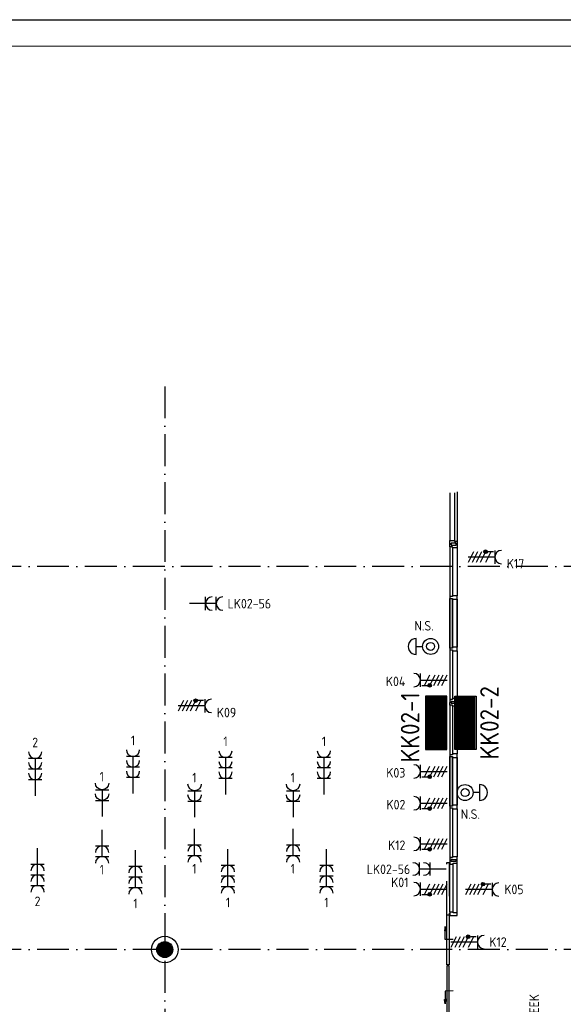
# Model space of a CAD drawing. Header units: millimetres. Extents: x 90707 to 259985, y -1262 to 84291.
# Tile 18 of 75: x 112018 to 122237, y 65780 to 84291. Entities that reach past the tile are written whole.
import ezdxf
from ezdxf.enums import TextEntityAlignment as Align

# ---------------------------------------------------------------- set-up
doc = ezdxf.new("R2010")
doc.units = ezdxf.units.MM
doc.header["$LTSCALE"] = 100
doc.linetypes.add('DASHDOT', pattern=[9, 6, -1.5, 0, -1.5])
doc.linetypes.add('HIDDEN', pattern=[9.525, 6.35, -3.175])
doc.layers.get('0').update_dxf_attribs({"linetype": 'CONTINUOUS'})
for name, color, linetype in [('AL$7----_STRAMIEN', 1, 'DASHDOT'), ('AL$8----_HULPKOLOM', 2, 'CONTINUOUS'), ('AL28----_KONSTRUKTIE', 3, 'CONTINUOUS'), ('AL31----_BUITENKOZ', 7, 'CONTINUOUS'), ('AL32----_BINNENKOZ', 7, 'CONTINUOUS'), ('ALXAA---_GEWBETON', 12, 'CONTINUOUS'), ('EB62203-_ATTRIB', 2, 'CONTINUOUS'), ('EB62205-_ATTRIB', 2, 'CONTINUOUS'), ('EB62208-_ATTRIB', 2, 'CONTINUOUS'), ('EB6441--_ATTRIB', 2, 'CONTINUOUS'), ('EL62203-_KRACHT-WCD230', 3, 'CONTINUOUS'), ('EL62205-_KRACHT-KAST', 3, 'CONTINUOUS'), ('EL62208-_KRACHT-WCD400', 3, 'CONTINUOUS'), ('EL6441--_DATACOM', 3, 'CONTINUOUS'), ('LIJN025', 10, 'CONTINUOUS'), ('LIJN050', 90, 'CONTINUOUS'), ('TEKST25', 1, 'CONTINUOUS'), ('TEKST35', 50, 'CONTINUOUS'), ('TEKST50', 90, 'CONTINUOUS'), ('VOLGNUMMER', 7, 'CONTINUOUS')]:
    doc.layers.add(name, color=color, linetype=linetype)
doc.styles.add('1_8', font='ISO', dxfattribs={"height": 1.8})
doc.styles.add('3_5', font='iso', dxfattribs={"height": 3.5})
doc.styles.add('ISO', font='ISO.SHX')
doc.styles.add('NORATT', font='isocp.shx')
doc.styles.add('ROMAND', font='romand')
doc.styles.get("Standard").update_dxf_attribs({"font": 'iso.shx'})

# ---------------------------------------------------------------- blocks, each defined once
blk = doc.blocks.new('ES111261')
for p, q in [((-5, 1.75), (5, 1.75)), ((-5, 1.5), (5, 1.5)), ((-5, 1.25), (5, 1.25)), ((-5, 1), (5, 1)), ((-5, 0.75), (5, 0.75)), ((-5, 0.5), (5, 0.5)), ((-5, 0.25), (5, 0.25)), ((-5, 0), (5, 0)), ((-5, -0.25), (5, -0.25)), ((-5, -0.5), (5, -0.5)), ((-5, -0.75), (5, -0.75)), ((-5, -1), (5, -1)), ((-5, -1.25), (5, -1.25)), ((-5, -1.5), (5, -1.5)), ((-5, -1.75), (5, -1.75)), ((-5, -2), (5, -2))]:
    blk.add_line(p, q)
blk.add_lwpolyline([(-5, -2), (5, -2), (5, 2), (-5, 2)], close=True)
for tag, height, style, flags, p in [('GROEPI', 1.8, '1_8', 9, (0, 9.5)), ('GROEP', 1.8, '1_8', 8, (0, 7.5)), ('CODE', 3.5, '3_5', 8, (0, 4.5)), ('M_CODE', 1.8, '1_8', 9, (0, 0)), ('KAST', 1.8, '1_8', 9, (0, -3.5)), ('VERMOGEN', 1.8, '1_8', 9, (0, -5.5)), ('DOEL', 1.8, '1_8', 9, (0, -7.5)), ('VERMOGENI', 1.8, '1_8', 9, (0, -9.5)), ('DOELI', 1.8, '1_8', 9, (0, -11.5))]:
    blk.add_attdef(tag, text='', height=height, dxfattribs=dict(style=style, flags=flags)).set_placement(p, align=Align.MIDDLE_CENTER)
at = {"style": '1_8', "flags": 9}
blk.add_attdef('RUIMTE', text='', height=1.8, dxfattribs=at).set_placement((0, -9.5), align=Align.MIDDLE)
blk = doc.blocks.new('ES3W2A')
for p, q in [((1.25, 2), (-1.25, 2)), ((0, 2), (0, -3)), ((1.25, 0), (-1.25, 0))]:
    blk.add_line(p, q)
for centre in [(0, 3.25), (0, 1.25)]:
    blk.add_arc(centre, 1.25, 180, 0)
at = {"style": '1_8'}
for tag, flags, p in [('VERMOGEN', 9, (-2.5, 5)), ('GROEP', 8, (0, 5)), ('SCHAK', 8, (2.5, 5)), ('GELIJK', 9, (5, 5)), ('KAST', 9, (7, 5)), ('TAL', 8, (2.5, 5))]:
    blk.add_attdef(tag, text='', height=1.8, rotation=90, dxfattribs=dict(at, flags=flags)).set_placement(p, align=Align.MIDDLE_CENTER)
at = {"style": '1_8', "width": 0.7, "flags": 8}
blk.add_attdef('DOEL', text='', height=1.8, rotation=90, dxfattribs=at).set_placement((-2.5, 5), align=Align.MIDDLE_LEFT)
at = {"style": '1_8', "flags": 9}
blk.add_attdef('M_CODE', text='', height=1.8, dxfattribs=at).set_placement((0, 0), align=Align.MIDDLE_CENTER)
blk = doc.blocks.new('ES111454')
for p, q in [((-1.51, 2.61), (1.49, 2.61)), ((-0.01, 2.61), (-0.01, 1.44))]:
    blk.add_line(p, q)
for radius in [1.5, 0.75]:
    blk.add_circle((0.01, -0.08), radius)
blk.add_arc((-0.01, 2.64), 1.5, 358.854, 181.146)
at = {"style": '1_8'}
for tag, flags, p in [('NUMMER', 8, (0.01, 5.42)), ('CODE', 8, (0.01, 2.92)), ('M_CODE', 9, (0.01, -0.08))]:
    blk.add_attdef(tag, text='', height=2, dxfattribs=dict(at, flags=flags)).set_placement(p, align=Align.MIDDLE)
blk = doc.blocks.new('A0-GE')
at = {"layer": 'LIJN025'}
blk.add_lwpolyline([(1500, 841), (1500, 0), (0, 0), (0, 841)], close=True, dxfattribs=at)
at = {"layer": 'LIJN050', "const_width": 0.2}
blk.add_lwpolyline([(1495, 836), (25, 836), (25, 5), (1495, 5)], close=True, dxfattribs=at)
at = {"layer": 'TEKST25', "style": 'ROMAND', "width": 2.899115}
blk.add_attdef('STATUS', text='', height=2.5, dxfattribs=at).set_placement((1454, 71.5), (1493, 71.5), align=Align.FIT)
at = {"layer": 'TEKST25', "style": 'ISO'}
for tag, p in [('E', (1455.25, 66)), ('NAAM-E', (1466.75, 66)), ('DATUM-E', (1485, 66)), ('D', (1455.25, 61)), ('NAAM-D', (1466.75, 61)), ('DATUM-D', (1485, 61)), ('C', (1455.25, 56)), ('NAAM-C', (1466.75, 56)), ('DATUM-C', (1485, 56)), ('B', (1455.25, 51)), ('NAAM-B', (1466.75, 51)), ('DATUM-B', (1485, 51)), ('A', (1455.25, 46)), ('NAAM-A', (1466.75, 46)), ('DATUM-A', (1485, 46))]:
    blk.add_attdef(tag, text='', height=2.5, dxfattribs=at).set_placement(p, align=Align.CENTER)
for tag, p in [('DATUM', (1332.75, 36.25)), ('SCHAAL', (1368, 36.25)), ('GETEKEND', (1398.25, 36.25)), ('GECONTOL.', (1433, 36.25)), ('FORMAAT', (1463.25, 28.25))]:
    blk.add_attdef(tag, p, '', height=2.5, dxfattribs=at)
at = {"layer": 'TEKST35', "style": 'ISO'}
for tag, p in [('PROJECT', (1334.5, 72.5)), ('PLAATS', (1334.5, 63.5)), ('INSTALLATIE-REGEL1', (1334.5, 52.5)), ('INSTALLATIE-REGEL2', (1334.5, 43.5))]:
    blk.add_attdef(tag, p, '', height=4, dxfattribs=at)
blk.add_attdef('PROJ.NR.', text='', height=4, dxfattribs=at).set_placement((1481, 23), align=Align.CENTER)
at = {"layer": 'TEKST50', "style": 'ISO'}
blk.add_attdef('FILE-NAAM', text='', height=5, dxfattribs=at).set_placement((1473.5, 7.5), align=Align.CENTER)
blk = doc.blocks.new('ES2W4A')
at = {"color": 0, "ltscale": 0.5}
for p, q in [((-1.25, 2), (1.25, 2)), ((0, 2), (0, -3))]:
    blk.add_line(p, q, dxfattribs=at)
at = {"color": 0}
for p, q in [((-1.25, 2), (1.25, 2)), ((0, 2), (0, -3))]:
    blk.add_line(p, q, dxfattribs=at)
at = {"color": 1, "ltscale": 0.5}
for p, q in [((-1.2, -0.02), (-1.2, 0.52)), ((-1.07, -0.08), (-1.07, 0.58)), ((-1, 1.75), (-1, 0.75)), ((-1, 1.25), (1, 0.25)), ((-1, 0.25), (1, -0.75)), ((-0.93, -0.08), (-0.93, 0.58)), ((-0.8, -0.02), (-0.8, 0.52)), ((-1, -0.5), (1, -1.5)), ((-1, -1.25), (1, -2.25)), ((-1, -2), (1, -3))]:
    blk.add_line(p, q, dxfattribs=at)
at = {"color": 1}
for p, q in [((-1.2, -0.02), (-1.2, 0.52)), ((-1.07, -0.08), (-1.07, 0.58)), ((-1, 1.75), (-1, 0.75)), ((-1, 1.25), (1, 0.25)), ((-1, 0.25), (1, -0.75)), ((-0.93, -0.08), (-0.93, 0.58)), ((-0.8, -0.02), (-0.8, 0.52)), ((-1, -0.5), (1, -1.5)), ((-1, -1.25), (1, -2.25)), ((-1, -2), (1, -3))]:
    blk.add_line(p, q, dxfattribs=at)
at = {"color": 1, "ltscale": 0.5}
blk.add_circle((-1, 0.25), 0.333, dxfattribs=at)
at = {"color": 1}
blk.add_circle((-1, 0.25), 0.333, dxfattribs=at)
at = {"color": 0, "ltscale": 0.5}
blk.add_arc((0, 3.25), 1.25, 180, 0, dxfattribs=at)
at = {"color": 0}
blk.add_arc((0, 3.25), 1.25, 180, 0, dxfattribs=at)
at = {"ltscale": 0.5, "style": 'NORATT'}
for tag, flags, p in [('VERMOGEN', 9, (-3.75, 4.25)), ('GROEP', 8, (1.25, 4.25)), ('DOEL', 8, (-1.25, 4.25)), ('KAST', 9, (3.75, 4.25)), ('TAL', 8, (-3.75, 4.25))]:
    blk.add_attdef(tag, text='', height=1.8, rotation=90, dxfattribs=dict(at, flags=flags)).set_placement(p, align=Align.MIDDLE_LEFT)
at = {"style": '1_8'}
for tag, flags, p in [('VERMOGEN', 9, (-3.75, 4.25)), ('GROEP', 8, (1.25, 4.25)), ('DOEL', 8, (-1.25, 4.25)), ('KAST', 9, (3.75, 4.25)), ('TAL', 8, (-3.75, 4.25))]:
    blk.add_attdef(tag, text='', height=1.8, rotation=90, dxfattribs=dict(at, flags=flags)).set_placement(p, align=Align.MIDDLE_LEFT)
at = {"color": 0, "ltscale": 0.5, "style": 'NORATT', "width": 0.7, "flags": 8}
blk.add_attdef('SCHAK', text='', height=1.8, rotation=90, dxfattribs=at).set_placement((3.75, 4.25), align=Align.MIDDLE_LEFT)
at = {"color": 0, "style": '1_8', "width": 0.7, "flags": 8}
blk.add_attdef('SCHAK', text='', height=1.8, rotation=90, dxfattribs=at).set_placement((3.75, 4.25), align=Align.MIDDLE_LEFT)
at = {"ltscale": 0.5, "style": 'NORATT', "flags": 9}
blk.add_attdef('GELIJK', text='', height=1.8, rotation=90, dxfattribs=at).set_placement((5, 5), align=Align.MIDDLE_CENTER)
at = {"style": '1_8', "flags": 9}
blk.add_attdef('GELIJK', text='', height=1.8, rotation=90, dxfattribs=at).set_placement((5, 5), align=Align.MIDDLE_CENTER)
at = {"ltscale": 0.5, "style": 'NORATT', "flags": 9}
blk.add_attdef('M_CODE', text='', height=1.8, dxfattribs=at).set_placement((0, 0), align=Align.MIDDLE_CENTER)
at = {"style": '1_8', "flags": 9}
blk.add_attdef('M_CODE', text='', height=1.8, dxfattribs=at).set_placement((0, 0), align=Align.MIDDLE_CENTER)
blk = doc.blocks.new('ES3W3A')
at = {"color": 0, "ltscale": 0.5}
for p, q in [((1.25, 4), (-1.25, 4)), ((0, 4), (0, -3)), ((1.25, 2), (-1.25, 2)), ((1.25, 0), (-1.25, 0))]:
    blk.add_line(p, q, dxfattribs=at)
at = {"color": 0}
for p, q in [((1.25, 4), (-1.25, 4)), ((0, 4), (0, -3)), ((1.25, 2), (-1.25, 2)), ((1.25, 0), (-1.25, 0))]:
    blk.add_line(p, q, dxfattribs=at)
at = {"color": 0, "ltscale": 0.5}
for centre in [(0, 5.25), (0, 3.25), (0, 1.25)]:
    blk.add_arc(centre, 1.25, 180, 0, dxfattribs=at)
at = {"color": 0}
for centre in [(0, 5.25), (0, 3.25), (0, 1.25)]:
    blk.add_arc(centre, 1.25, 180, 0, dxfattribs=at)
at = {"color": 0, "ltscale": 0.5, "style": 'NORATT'}
for tag, flags, p in [('VERMOGEN', 9, (-2.5, 6.5)), ('GROEP', 8, (0, 7)), ('KAST', 9, (2.5, 6.5))]:
    blk.add_attdef(tag, text='', height=1.8, rotation=90, dxfattribs=dict(at, flags=flags)).set_placement(p, align=Align.MIDDLE)
at = {"color": 0, "style": '1_8'}
for tag, flags, p in [('VERMOGEN', 9, (-2.5, 6.5)), ('GROEP', 8, (0, 7)), ('KAST', 9, (2.5, 6.5))]:
    blk.add_attdef(tag, text='', height=1.8, rotation=90, dxfattribs=dict(at, flags=flags)).set_placement(p, align=Align.MIDDLE)
at = {"color": 0, "ltscale": 0.5, "style": 'NORATT', "width": 0.7, "flags": 8}
for tag, p in [('SCHAK', (2.5, 6.625)), ('TAL', (1.5, -1.5))]:
    blk.add_attdef(tag, text='', height=1.8, rotation=90, dxfattribs=at).set_placement(p, align=Align.MIDDLE)
at = {"color": 0, "style": '1_8', "width": 0.7, "flags": 8}
for tag, p in [('SCHAK', (2.5, 6.625)), ('TAL', (1.5, -1.5))]:
    blk.add_attdef(tag, text='', height=1.8, rotation=90, dxfattribs=at).set_placement(p, align=Align.MIDDLE)
at = {"ltscale": 0.5, "style": 'NORATT', "flags": 9}
blk.add_attdef('GELIJK', text='', height=1.8, rotation=90, dxfattribs=at).set_placement((5, 7), align=Align.MIDDLE_CENTER)
at = {"color": 0, "ltscale": 0.5, "style": 'NORATT', "width": 0.7, "flags": 8}
blk.add_attdef('DOEL', text='', height=1.8, rotation=90, dxfattribs=at).set_placement((-2.75, -2.25), align=Align.MIDDLE_LEFT)
at = {"color": 0, "style": '1_8', "width": 0.7, "flags": 8}
blk.add_attdef('DOEL', text='', height=1.8, rotation=90, dxfattribs=at).set_placement((-2.75, -2.25), align=Align.MIDDLE_LEFT)
at = {"ltscale": 0.5, "style": 'NORATT', "flags": 9}
blk.add_attdef('M_CODE', text='', height=1.8, dxfattribs=at).set_placement((0, 0), align=Align.MIDDLE_CENTER)
blk = doc.blocks.new('A$Cca306792')
at = {"layer": 'AL$7----_STRAMIEN', "color": 1}
for points in [[(23628, 78659), (23628, 38070)], [(39828, 75270), (2901, 75270)], [(39828, 68070), (2901, 68070)]]:
    blk.add_lwpolyline(points, dxfattribs=at)
at = {"layer": 'AL$8----_HULPKOLOM', "color": 8}
blk.add_circle((23628, 68070), 250, dxfattribs=at)
at = {"layer": 'AL28----_KONSTRUKTIE', "color": 8}
blk.add_circle((23628, 68070), 150, dxfattribs=at)
at = {"layer": 'AL31----_BUITENKOZ', "color": 8, "linetype": 'HIDDEN'}
blk.add_lwpolyline([(28932, 68725), (28932, 69711), (28973, 69711), (28973, 68725)], dxfattribs=at)
at = {"layer": 'AL31----_BUITENKOZ', "color": 8, "linetype": 'Continuous'}
for points in [[(28973, 67787), (28932, 67787), (28932, 68725), (28973, 68725)], [(28973, 67767), (28932, 67767), (28932, 66828), (28973, 66828)]]:
    blk.add_lwpolyline(points, close=True, dxfattribs=at)
at = {"layer": 'AL31----_BUITENKOZ', "color": 8}
for points in [[(28899, 68504), (28883, 68422), (28899, 68422)], [(29046, 68261), (28899, 68262), (28899, 68504)], [(28899, 68504), (28916, 68422), (28899, 68422)], [(29046, 67293), (28899, 67292), (28899, 67050)], [(28899, 67050), (28883, 67132), (28899, 67132)], [(28899, 67050), (28916, 67132), (28899, 67132)]]:
    blk.add_lwpolyline(points, dxfattribs=at)
at = {"layer": 'AL32----_BINNENKOZ', "color": 8}
for p, q in [((28986, 76658), (28986, 75763)), ((29074, 76658), (29074, 75763)), ((29125, 76675), (29125, 75746)), ((28986, 75696), (28986, 75763)), ((28986, 75763), (29074, 75763)), ((29100, 75712), (29008, 75712)), ((29008, 75712), (29008, 75696)), ((29074, 75763), (29074, 75746)), ((29125, 75746), (29074, 75746)), ((29074, 75746), (29125, 75746)), ((29100, 75696), (29100, 75712)), ((29125, 75746), (29125, 75696)), ((29008, 75696), (28986, 75696)), ((28986, 75690), (29011, 75690)), ((28986, 75640), (28986, 75690)), ((28986, 75640), (28986, 74707)), ((29037, 75640), (28986, 75640)), ((29011, 75690), (29011, 75674)), ((29011, 75674), (29103, 75674)), ((29037, 75623), (29037, 75640)), ((29037, 75623), (29037, 74724)), ((29125, 75623), (29037, 75623)), ((29125, 75696), (29100, 75696)), ((29103, 75674), (29103, 75690)), ((29103, 75690), (29125, 75690)), ((29125, 75690), (29125, 75623)), ((29125, 75623), (29125, 74724)), ((29125, 75623), (29125, 74724)), ((29037, 74707), (28986, 74707)), ((28986, 74707), (28986, 74674)), ((28986, 74674), (29037, 74674)), ((28986, 74674), (28986, 73740)), ((28986, 73740), (28986, 74674)), ((29125, 74724), (29037, 74724)), ((29037, 74724), (29037, 74707)), ((29037, 74674), (29037, 74657)), ((29037, 74657), (29125, 74657)), ((29037, 74657), (29037, 73757)), ((29037, 73757), (29037, 74657)), ((29125, 74657), (29125, 74724)), ((29125, 74657), (29125, 73757)), ((29125, 73757), (29125, 74657)), ((29125, 74657), (29125, 73757)), ((29125, 73757), (29125, 74657)), ((29037, 73740), (28986, 73740)), ((28986, 73740), (28986, 73707)), ((28986, 73707), (28986, 72772)), ((28986, 73707), (29037, 73707)), ((29125, 73757), (29037, 73757)), ((29037, 73757), (29037, 73740)), ((29037, 73707), (29037, 73690)), ((29037, 73690), (29037, 72789)), ((29037, 73690), (29125, 73690)), ((29125, 73690), (29125, 73757)), ((29125, 73690), (29125, 72789)), ((28986, 72772), (29037, 72772)), ((29037, 72772), (28986, 72772)), ((28986, 72772), (28986, 72722)), ((29125, 72789), (29037, 72789)), ((29037, 72789), (29037, 72772)), ((29125, 72722), (29125, 72789)), ((28986, 72722), (29011, 72722)), ((28986, 72717), (29011, 72717)), ((28986, 72667), (28986, 72717)), ((29037, 72667), (28986, 72667)), ((28986, 72667), (28986, 71734)), ((29011, 72722), (29011, 72738)), ((29011, 72738), (29103, 72738)), ((29011, 72717), (29011, 72701)), ((29011, 72701), (29103, 72701)), ((29037, 72650), (29037, 72667)), ((29125, 72650), (29037, 72650)), ((29037, 72650), (29037, 71751)), ((29103, 72738), (29103, 72722)), ((29103, 72722), (29125, 72722)), ((29103, 72701), (29103, 72717)), ((29103, 72717), (29125, 72717)), ((29125, 72717), (29125, 72650)), ((29125, 72650), (29125, 71751)), ((29125, 72650), (29125, 71751)), ((29037, 71734), (28986, 71734)), ((28986, 71734), (28986, 71701)), ((28986, 71701), (28986, 70767)), ((28986, 70767), (28986, 71701)), ((28986, 71701), (29037, 71701)), ((29125, 71751), (29037, 71751)), ((29037, 71751), (29037, 71734)), ((29037, 71701), (29037, 71684)), ((29037, 71684), (29037, 70784)), ((29037, 70784), (29037, 71684)), ((29037, 71684), (29125, 71684)), ((29125, 71684), (29125, 71751)), ((29125, 71684), (29125, 70784)), ((29125, 70784), (29125, 71684)), ((29125, 71684), (29125, 70784)), ((29125, 70784), (29125, 71684)), ((29037, 70767), (28986, 70767)), ((28986, 70767), (28986, 70734)), ((28986, 70734), (28986, 69799)), ((28986, 70734), (29037, 70734)), ((29125, 70784), (29037, 70784)), ((29037, 70784), (29037, 70767)), ((29037, 70734), (29037, 70717)), ((29037, 70717), (29037, 69816)), ((29037, 70717), (29125, 70717)), ((29125, 70717), (29125, 70784)), ((29125, 70717), (29125, 69816)), ((28986, 69799), (29037, 69799)), ((29037, 69799), (28986, 69799)), ((28986, 69799), (28986, 69749)), ((29125, 69816), (29037, 69816)), ((29037, 69816), (29037, 69799)), ((29125, 69749), (29125, 69816)), ((28986, 69749), (29011, 69749)), ((29011, 69749), (29011, 69765)), ((29011, 69765), (29103, 69765)), ((29103, 69765), (29103, 69749)), ((29103, 69749), (29125, 69749))]:
    blk.add_line(p, q, dxfattribs=at)
for points in [[(29125, 69744), (29100, 69744), (29100, 69728), (29008, 69728), (29008, 69744), (28986, 69744), (28986, 69677), (29049, 69677), (29049, 69694), (29125, 69694), (29125, 69744)], [(28986, 68777), (28986, 69677)], [(29049, 68777), (29049, 69677)], [(29125, 68760), (29125, 69694)]]:
    blk.add_lwpolyline(points, dxfattribs=at)
blk.add_lwpolyline([(29049, 68777), (28986, 68777), (28986, 68710), (29125, 68710), (29125, 68760), (29049, 68760)], close=True, dxfattribs=at)
at = {"layer": 'ALXAA---_GEWBETON', "color": 8}
for p, q in [((23488, 68016), (23488, 68123)), ((23508, 67980), (23508, 68160)), ((23528, 67958), (23528, 68181)), ((23548, 67943), (23548, 68196)), ((23568, 67932), (23568, 68207)), ((23588, 67925), (23588, 68214)), ((23608, 67921), (23608, 68218)), ((23628, 67920), (23628, 68220)), ((23648, 67921), (23648, 68218)), ((23668, 67925), (23668, 68214)), ((23688, 67932), (23688, 68207)), ((23708, 67943), (23708, 68196)), ((23728, 67958), (23728, 68181)), ((23748, 67980), (23748, 68160)), ((23768, 68016), (23768, 68123))]:
    blk.add_line(p, q, dxfattribs=at)
at = {"layer": 'VOLGNUMMER', "color": 252, "linetype": 'ByBlock'}
for tag, p in [('0.28', (16187, 74214)), ('0.17', (62961, 72994)), ('0.16', (78893, 73105)), ('0.29', (35887, 72529)), ('0.18', (53124, 64542)), ('0.701', (85482, 63517)), ('0.30', (29366, 63128)), ('0.32', (36092, 63166)), ('0.12', (90689, 63024)), ('0.29A', (33165, 62745)), ('0.27', (17657, 61363)), ('0.30', (38191, 61494)), ('0.19', (61479, 61433)), ('0.14', (89762, 60088)), ('0.33', (45869, 59450)), ('0.15', (73454, 57402)), ('0.801', (112714, 57073)), ('0.25', (28058, 57013)), ('0.18A', (61029, 56759)), ('0.26A', (36299, 54851)), ('0.20', (60895, 53506)), ('0.800', (90980, 50804)), ('0.25A', (73288, 48435)), ('0.300', (94483, 48257)), ('0.21', (58702, 48178)), ('0.24', (35041, 47783)), ('0.102', (87631, 47613)), ('0.203', (95795, 46197)), ('0.26', (18559, 46119)), ('0.802', (68387, 42721)), ('0.204', (95497, 42149)), ('0.07B', (66790, 38909)), ('0.702', (95327, 36513))]:
    blk.add_attdef(tag, text='', height=250, dxfattribs=at).set_placement(p, align=Align.MIDDLE_CENTER)
at = {"layer": 'VOLGNUMMER', "color": 8, "linetype": 'ByBlock'}
blk.add_attdef('0.600', text='', height=250, dxfattribs=at).set_placement((96800, 48300), align=Align.MIDDLE_CENTER)

msp = doc.modelspace()

# ---------------------------------------------------------------- block references
at = {"xscale": 100, "yscale": 100, "zscale": 100}
msp.add_blockref('A0-GE', (90707, 191), dxfattribs=at)
at = {"layer": 'EL62203-_KRACHT-WCD230'}
ref = msp.add_blockref('ES3W2A', (115513, 73314, 1050), dxfattribs=dict(at, xscale=100, yscale=100, zscale=100, rotation=270))
ref.add_attrib('GROEP', 'LK02-56', dxfattribs={"layer": 'EB62203-_ATTRIB', "color": 1, "height": 180, "style": '1_8', "flags": 8}).set_placement((115927, 73312, 1050), align=Align.MIDDLE_LEFT)
at = {"layer": 'EL62203-_KRACHT-WCD230', "ltscale": 0.5}
ref = msp.add_blockref('ES3W3A', (112309, 70002, 1050), dxfattribs=dict(at, xscale=100, yscale=100, zscale=100))
ref.add_attrib('GROEP', '2', dxfattribs={"layer": 'EB62203-_ATTRIB', "color": 1, "ltscale": 0.5, "height": 180, "style": 'NORATT', "flags": 8}).set_placement((112309, 70702, 1050), align=Align.MIDDLE)
ref = msp.add_blockref('ES3W3A', (114148, 70041, 1050), dxfattribs=dict(at, xscale=100, yscale=100, zscale=100))
ref.add_attrib('GROEP', '1', dxfattribs={"layer": 'EB62203-_ATTRIB', "color": 1, "ltscale": 0.5, "height": 180, "style": 'NORATT', "flags": 8}).set_placement((114148, 70741, 1050), align=Align.MIDDLE)
ref = msp.add_blockref('ES3W3A', (115887, 70023, 1050), dxfattribs=dict(at, xscale=100, yscale=100, zscale=100))
ref.add_attrib('GROEP', '1', dxfattribs={"layer": 'EB62203-_ATTRIB', "color": 1, "ltscale": 0.5, "height": 180, "style": 'NORATT', "flags": 8}).set_placement((115887, 70723, 1050), align=Align.MIDDLE)
ref = msp.add_blockref('ES3W3A', (117737, 70023, 1050), dxfattribs=dict(at, xscale=100, yscale=100, zscale=100))
ref.add_attrib('GROEP', '1', dxfattribs={"layer": 'EB62203-_ATTRIB', "color": 1, "ltscale": 0.5, "height": 180, "style": 'NORATT', "flags": 8}).set_placement((117737, 70723, 1050), align=Align.MIDDLE)
at = {"layer": 'EL62203-_KRACHT-WCD230'}
ref = msp.add_blockref('ES3W2A', (113567, 69613, 1050), dxfattribs=dict(at, xscale=-100, yscale=100, zscale=100))
ref.add_attrib('GROEP', '1', dxfattribs={"layer": 'EB62203-_ATTRIB', "color": 1, "height": 180, "style": '1_8', "flags": 8}).set_placement((113522, 70061, 1050), align=Align.MIDDLE_LEFT)
ref = msp.add_blockref('ES3W2A', (115307, 69596, 1050), dxfattribs=dict(at, xscale=-100, yscale=100, zscale=100))
ref.add_attrib('GROEP', '1', dxfattribs={"layer": 'EB62203-_ATTRIB', "color": 1, "height": 180, "style": '1_8', "flags": 8}).set_placement((115261, 70043, 1050), align=Align.MIDDLE_LEFT)
ref = msp.add_blockref('ES3W2A', (117157, 69596, 1050), dxfattribs=dict(at, xscale=-100, yscale=100, zscale=100))
ref.add_attrib('GROEP', '1', dxfattribs={"layer": 'EB62203-_ATTRIB', "color": 1, "height": 180, "style": '1_8', "flags": 8}).set_placement((117111, 70043, 1050), align=Align.MIDDLE_LEFT)
ref = msp.add_blockref('ES3W2A', (113567, 68758, 1050), dxfattribs=dict(at, xscale=100, yscale=100, zscale=100, rotation=180))
ref.add_attrib('GROEP', '1', dxfattribs={"layer": 'EB62203-_ATTRIB', "color": 1, "height": 180, "style": '1_8', "flags": 8}).set_placement((113522, 68311, 1050), align=Align.MIDDLE_LEFT)
ref = msp.add_blockref('ES3W2A', (115307, 68776, 1050), dxfattribs=dict(at, xscale=100, yscale=100, zscale=100, rotation=180))
ref.add_attrib('GROEP', '1', dxfattribs={"layer": 'EB62203-_ATTRIB', "color": 1, "height": 180, "style": '1_8', "flags": 8}).set_placement((115261, 68328, 1050), align=Align.MIDDLE_LEFT)
ref = msp.add_blockref('ES3W2A', (117157, 68776, 1050), dxfattribs=dict(at, xscale=100, yscale=100, zscale=100, rotation=180))
ref.add_attrib('GROEP', '1', dxfattribs={"layer": 'EB62203-_ATTRIB', "color": 1, "height": 180, "style": '1_8', "flags": 8}).set_placement((117111, 68328, 1050), align=Align.MIDDLE_LEFT)
at = {"layer": 'EL62203-_KRACHT-WCD230', "ltscale": 0.5}
ref = msp.add_blockref('ES3W3A', (112354, 68416, 1050), dxfattribs=dict(at, xscale=100, yscale=100, zscale=100, rotation=180))
ref.add_attrib('GROEP', '2', dxfattribs={"layer": 'EB62203-_ATTRIB', "color": 1, "ltscale": 0.5, "height": 180, "style": 'NORATT', "flags": 8}).set_placement((112354, 67716, 1050), align=Align.MIDDLE)
ref = msp.add_blockref('ES3W3A', (115933, 68394, 1050), dxfattribs=dict(at, xscale=100, yscale=100, zscale=100, rotation=180))
ref.add_attrib('GROEP', '1', dxfattribs={"layer": 'EB62203-_ATTRIB', "color": 1, "ltscale": 0.5, "height": 180, "style": 'NORATT', "flags": 8}).set_placement((115933, 67694, 1050), align=Align.MIDDLE)
ref = msp.add_blockref('ES3W3A', (117783, 68394, 1050), dxfattribs=dict(at, xscale=100, yscale=100, zscale=100, rotation=180))
ref.add_attrib('GROEP', '1', dxfattribs={"layer": 'EB62203-_ATTRIB', "color": 1, "ltscale": 0.5, "height": 180, "style": 'NORATT', "flags": 8}).set_placement((117783, 67694, 1050), align=Align.MIDDLE)
ref = msp.add_blockref('ES3W3A', (114194, 68376, 1050), dxfattribs=dict(at, xscale=100, yscale=100, zscale=100, rotation=180))
ref.add_attrib('GROEP', '1', dxfattribs={"layer": 'EB62203-_ATTRIB', "color": 1, "ltscale": 0.5, "height": 180, "style": 'NORATT', "flags": 8}).set_placement((114194, 67676, 1050), align=Align.MIDDLE)
at = {"layer": 'EL62203-_KRACHT-WCD230'}
ref = msp.add_blockref('ES3W2A', (119732, 68324, 1050), dxfattribs=dict(at, xscale=-100, yscale=100, zscale=100, rotation=90))
ref.add_attrib('GROEP', 'LK02-56', dxfattribs={"layer": 'EB62203-_ATTRIB', "color": 1, "height": 180, "style": '1_8', "flags": 8}).set_placement((118543, 68318, 1050), align=Align.MIDDLE_LEFT)
at = {"layer": 'EL62205-_KRACHT-KAST'}
ref = msp.add_blockref('ES111261', (120399, 71072), dxfattribs=dict(at, xscale=-100, yscale=100, zscale=100, rotation=270))
ref.add_attrib('CODE', 'KK02-2', dxfattribs={"layer": 'EB62205-_ATTRIB', "color": 3, "height": 350, "rotation": 90, "style": '3_5', "flags": 8}).set_placement((120849, 71072), align=Align.MIDDLE_CENTER)
ref = msp.add_blockref('ES111261', (119849, 71073), dxfattribs=dict(at, xscale=100, yscale=100, zscale=100, rotation=90))
ref.add_attrib('CODE', 'KK02-1', dxfattribs={"layer": 'EB62205-_ATTRIB', "color": 3, "height": 350, "rotation": 90, "style": '3_5', "flags": 8}).set_placement((119358, 70986), align=Align.MIDDLE_CENTER)
at = {"layer": 'EL62208-_KRACHT-WCD400', "ltscale": 0.5}
ref = msp.add_blockref('ES2W4A', (120751, 74189, 1050), dxfattribs=dict(at, xscale=100, yscale=100, zscale=100, rotation=270))
ref.add_attrib('GROEP', 'K17', dxfattribs={"layer": 'EB62208-_ATTRIB', "color": 1, "ltscale": 0.5, "height": 180, "style": 'NORATT', "flags": 8}).set_placement((121176, 74064, 1050), align=Align.MIDDLE_LEFT)
ref = msp.add_blockref('ES2W4A', (119751, 71876, 1050), dxfattribs=dict(at, xscale=100, yscale=100, zscale=100, rotation=90))
ref.add_attrib('GROEP', 'K04', dxfattribs={"layer": 'EB62208-_ATTRIB', "color": 1, "ltscale": 0.5, "height": 180, "style": 'NORATT', "flags": 8}).set_placement((119268, 71851, 1050), align=Align.MIDDLE_RIGHT)
ref = msp.add_blockref('ES2W4A', (115300, 71390, 1050), dxfattribs=dict(at, xscale=100, yscale=100, zscale=100, rotation=270))
ref.add_attrib('GROEP', 'K09', dxfattribs={"layer": 'EB62208-_ATTRIB', "color": 1, "ltscale": 0.5, "height": 180, "style": 'NORATT', "flags": 8}).set_placement((115725, 71265, 1050), align=Align.MIDDLE_LEFT)
ref = msp.add_blockref('ES2W4A', (119751, 70158, 1050), dxfattribs=dict(at, xscale=100, yscale=100, zscale=100, rotation=90))
ref.add_attrib('GROEP', 'K03', dxfattribs={"layer": 'EB62208-_ATTRIB', "color": 1, "ltscale": 0.5, "height": 180, "style": 'NORATT', "flags": 8}).set_placement((119268, 70133, 1050), align=Align.MIDDLE_RIGHT)
ref = msp.add_blockref('ES2W4A', (119751, 69559, 1050), dxfattribs=dict(at, xscale=100, yscale=100, zscale=100, rotation=90))
ref.add_attrib('GROEP', 'K02', dxfattribs={"layer": 'EB62208-_ATTRIB', "color": 1, "ltscale": 0.5, "height": 180, "style": 'NORATT', "flags": 8}).set_placement((119268, 69534, 1050), align=Align.MIDDLE_RIGHT)
ref = msp.add_blockref('ES2W4A', (119751, 68795, 1050), dxfattribs=dict(at, xscale=100, yscale=100, zscale=100, rotation=90))
ref.add_attrib('GROEP', 'K12', dxfattribs={"layer": 'EB62208-_ATTRIB', "color": 1, "ltscale": 0.5, "height": 180, "style": 'NORATT', "flags": 8}).set_placement((119268, 68770), align=Align.MIDDLE_RIGHT)
ref = msp.add_blockref('ES2W4A', (119751, 67947, 1050), dxfattribs=dict(at, xscale=100, yscale=100, zscale=100, rotation=90))
ref.add_attrib('GROEP', 'K01', dxfattribs={"layer": 'EB62208-_ATTRIB', "color": 1, "ltscale": 0.5, "height": 180, "style": 'NORATT', "flags": 8}).set_placement((119326, 68072, 1050), align=Align.MIDDLE_RIGHT)
ref = msp.add_blockref('ES2W4A', (120701, 67939, 1050), dxfattribs=dict(at, xscale=100, yscale=100, zscale=100, rotation=270))
ref.add_attrib('GROEP', 'K05', dxfattribs={"layer": 'EB62208-_ATTRIB', "color": 1, "ltscale": 0.5, "height": 180, "style": 'NORATT', "flags": 8}).set_placement((121129, 67940), align=Align.MIDDLE_LEFT)
ref = msp.add_blockref('ES2W4A', (120422, 66950, 1050), dxfattribs=dict(at, xscale=100, yscale=100, zscale=100, rotation=270))
ref.add_attrib('GROEP', 'K12', dxfattribs={"layer": 'EB62208-_ATTRIB', "color": 1, "height": 180, "style": '1_8', "flags": 8}).set_placement((120847, 66950, 1050), align=Align.MIDDLE_LEFT)
ref = msp.add_blockref('ES2W4A', (121816, 64262, 1050), dxfattribs=dict(at, xscale=100, yscale=100, zscale=100))
ref.add_attrib('DOEL', 'GATENSTEEK', dxfattribs={"layer": 'EB62208-_ATTRIB', "color": 1, "height": 180, "rotation": 90, "style": '1_8', "flags": 8}).set_placement((121691, 64687, 1050), align=Align.MIDDLE_LEFT)
ref.add_attrib('GROEP', 'K13', dxfattribs={"layer": 'EB62208-_ATTRIB', "color": 1, "height": 180, "rotation": 90, "style": '1_8', "flags": 8}).set_placement((121941, 64687, 1050), align=Align.MIDDLE_LEFT)
at = {"layer": 'EL6441--_DATACOM'}
msp.add_blockref('A$Cca306792', (91118, -1262), dxfattribs=at)
ref = msp.add_blockref('ES111454', (119735, 72507), dxfattribs=dict(at, xscale=100, yscale=100, zscale=100, rotation=90))
ref.add_attrib('CODE', 'N.S.', dxfattribs={"layer": 'EB6441--_ATTRIB', "color": 1, "height": 180, "style": '1_8', "flags": 8}).set_placement((119620, 72897), align=Align.MIDDLE)
ref = msp.add_blockref('ES111454', (120398, 69761), dxfattribs=dict(at, xscale=100, yscale=100, zscale=100, rotation=270))
ref.add_attrib('CODE', 'N.S.', dxfattribs={"layer": 'EB6441--_ATTRIB', "color": 1, "height": 180, "style": '1_8', "flags": 8}).set_placement((120490, 69356), align=Align.MIDDLE)

doc.saveas('drawing.dxf')
